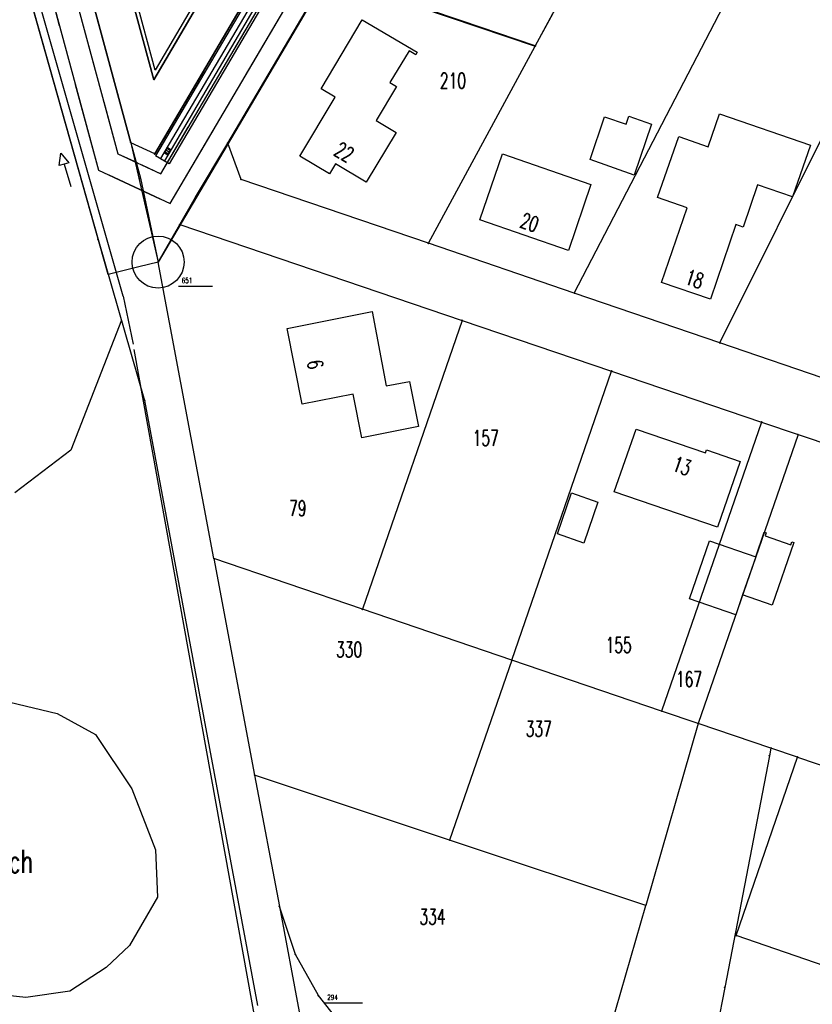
# Model space of a CAD drawing. Extents: x 3408772 to 3410442, y 5787844 to 5790056.
# Tile 19 of 80: x 3409785 to 3409888, y 5788572 to 5788700. Entities that reach past the tile are written whole.
import ezdxf

# ---------------------------------------------------------------- set-up
doc = ezdxf.new("R2010")
doc.units = 0
doc.header["$MEASUREMENT"] = 0
doc.linetypes.add('LINIENART0', pattern=[0])
doc.linetypes.add('LINIENART1', pattern=[50, 40, -10])
for name, color, linetype in [('bauabschnitte1', 7, 'Continuous'), ('bauabschnitte2', 7, 'Continuous'), ('einlauf', 7, 'Continuous'), ('Gewässer', 7, 'Continuous'), ('Gewässer verrohrt', 7, 'Continuous'), ('KATASTER', 7, 'Continuous'), ('lp_drain', 7, 'Continuous'), ('NULLEBENE', 7, 'Continuous'), ('TOP-HOEHENI', 7, 'Continuous')]:
    doc.layers.add(name, color=color, linetype=linetype)
doc.styles.add('SIMPLEX', font='simplex')

# ---------------------------------------------------------------- blocks, each defined once
blk = doc.blocks.new('GELAEN-109')
at = {"layer": 'NULLEBENE', "color": 1, "linetype": 'LINIENART0'}
for p, q in [((-0.188, 0.188), (0.188, -0.188)), ((-0.188, -0.188), (0.188, 0.188))]:
    blk.add_line(p, q, dxfattribs=at)
blk = doc.blocks.new('EINLAUAM-108')
at = {"layer": 'NULLEBENE', "color": 1, "linetype": 'LINIENART0'}
for p, q in [((-0.40007, 0.00025), (-0.40007, -0.49975)), ((-0.4, 0), (0.4, 0)), ((-0.25007, 0.00025), (-0.25007, -0.49975)), ((-0.00007, -0.49975), (-0.00007, 0.00025)), ((0.24993, -0.49975), (0.24993, 0.00025)), ((0.39993, 0.00025), (0.39993, -0.49975)), ((-0.40007, -0.49975), (0.39993, -0.49975))]:
    blk.add_line(p, q, dxfattribs=at)
blk = doc.blocks.new('GEWPFEIL-242')
at = {"layer": 'NULLEBENE', "color": 194, "linetype": 'LINIENART0'}
for p, q in [((-22.65827, -0.11079), (-0.00046, 10.10744)), ((-0.00046, 10.10744), (-0.00046, 0.00028)), ((0, 0), (0, -10)), ((0, 0), (46.944, 0)), ((-22.65827, -0.11079), (-22.65827, -0.11079)), ((-0.00046, -9.99972), (-22.65827, -0.11079))]:
    blk.add_line(p, q, dxfattribs=at)

msp = doc.modelspace()

# ---------------------------------------------------------------- linework, layer by layer
at = {"layer": 'bauabschnitte1', "color": 188, "linetype": 'LINIENART1'}
for p, q in [((3409798.951, 5788684.179), (3409761.373, 5788823.163)), ((3409833.803, 5788736.605), (3409802.059, 5788682.735)), ((3409802.059, 5788682.735), (3409798.951, 5788684.179))]:
    msp.add_line(p, q, dxfattribs=at)
at = {"layer": 'bauabschnitte2', "color": 172, "linetype": 'LINIENART1'}
for p, q in [((3409851.501, 5788696.747), (3409865.507, 5788722.591)), ((3409824.436, 5788705.86), (3409851.501, 5788696.747))]:
    msp.add_line(p, q, dxfattribs=at)
at = {"layer": 'Gewässer', "color": 170, "linetype": 'LINIENART0'}
for p, q in [((3409797.97108, 5788664.26166), (3409786.73992, 5788703.49794)), ((3409797.97108, 5788664.26166), (3409786.73992, 5788703.49794)), ((3409799.356, 5788657.32), (3409815.277, 5788569.131))]:
    msp.add_line(p, q, dxfattribs=at)
at = {"layer": 'Gewässer verrohrt', "color": 170, "linetype": 'LINIENART1'}
msp.add_line((3409797.97108, 5788664.26166), (3409799.25145, 5788658.03052), dxfattribs=at)
at = {"layer": 'KATASTER', "color": 92, "linetype": 'LINIENART0'}
for p, q in [((3409865.51, 5788722.59), (3409853.26, 5788700)), ((3409812.23, 5788700), (3409817.74, 5788709.35)), ((3409824.48, 5788705.93), (3409820.98, 5788700)), ((3409841.93, 5788700), (3409824.48, 5788705.93)), ((3409793.18, 5788705.51), (3409794.67, 5788700)), ((3409786.68, 5788700), (3409785.56, 5788703.95)), ((3409796.01, 5788667.08), (3409786.68, 5788700)), ((3409794.67, 5788700), (3409798.95, 5788684.18)), ((3409802.06, 5788682.74), (3409812.23, 5788700)), ((3409820.98, 5788700), (3409802.49, 5788668.69)), ((3409851.5, 5788696.75), (3409841.93, 5788700)), ((3409853.26, 5788700), (3409851.5, 5788696.75)), ((3409798.95, 5788684.18), (3409800, 5788679.59)), ((3409800, 5788683.69), (3409798.95, 5788684.18)), ((3409802.06, 5788682.74), (3409800, 5788683.69)), ((3409800, 5788679.59), (3409802.49, 5788668.69)), ((3409800, 5788668.07), (3409796.01, 5788667.08)), ((3409802.49, 5788668.69), (3409800, 5788668.07))]:
    msp.add_line(p, q, dxfattribs=at)
at = {"layer": 'lp_drain', "color": 153, "linetype": 'LINIENART0'}
for p, q in [((3409833.96994, 5788736.45496), (3409802.17595, 5788682.50307)), ((3409833.96994, 5788736.45496), (3409802.17595, 5788682.50307)), ((3409834.53839, 5788735.94233), (3409802.8221, 5788682.1223)), ((3409834.96283, 5788735.55957), (3409803.30456, 5788681.83798)), ((3409835.53128, 5788735.04694), (3409803.95071, 5788681.4572)), ((3409835.53128, 5788735.04694), (3409803.95071, 5788681.4572)), ((3409803.95071, 5788681.4572), (3409802.17595, 5788682.50307)), ((3409803.95071, 5788681.4572), (3409802.17595, 5788682.50307))]:
    msp.add_line(p, q, dxfattribs=at)
at = {"layer": 'lp_drain', "color": 153, "linetype": 'LINIENART1'}
msp.add_line((3409802.82156, 5788682.12138), (3409803.3051, 5788681.8389), dxfattribs=at)
at = {"layer": 'TOP-HOEHENI', "color": 95, "linetype": 'LINIENART0'}
for p, q in [((3409755.28088, 5788826.53825), (3409794.73217, 5788680.6258)), ((3409758.93615, 5788824.5131), (3409797.26347, 5788682.75772)), ((3409798.951, 5788684.179), (3409761.373, 5788823.163)), ((3409830.0128, 5788740.02212), (3409801.9214, 5788692.35023)), ((3409829.63382, 5788740.36387), (3409802.09393, 5788693.62789)), ((3409802.059, 5788682.735), (3409833.803, 5788736.605)), ((3409802.86124, 5788680.15695), (3409835.31888, 5788735.238)), ((3409801.9214, 5788692.35023), (3409790.80658, 5788733.46269)), ((3409802.09393, 5788693.62789), (3409791.37845, 5788733.26327)), ((3409804.06461, 5788676.28988), (3409837.59271, 5788733.18751)), ((3409829.451, 5788729.22), (3409802.059, 5788682.735)), ((3409851.501, 5788696.747), (3409865.507, 5788722.591)), ((3409801.9214, 5788692.35023), (3409818.91635, 5788721.19113)), ((3409798.951, 5788684.179), (3409789.682, 5788718.464)), ((3409856.575, 5788664.649), (3409883.465, 5788716.466)), ((3409785.45709, 5788714.9301), (3409789.65004, 5788699.42227)), ((3409795.81349, 5788714.94269), (3409801.9214, 5788692.35023)), ((3409875.494, 5788658.192), (3409901.458, 5788710.33)), ((3409784.71, 5788706.957), (3409794.692, 5788671.618)), ((3409813.85905, 5788692.91118), (3409821.78401, 5788706.35994)), ((3409811.539, 5788684.139), (3409824.404, 5788705.871)), ((3409824.404, 5788705.871), (3409851.501, 5788696.747)), ((3409791.72129, 5788703.25571), (3409794.19946, 5788694.0901)), ((3409823.675, 5788691.199), (3409829.022, 5788700.143)), ((3409829.022, 5788700.143), (3409836.152, 5788695.93)), ((3409808.81868, 5788690.2668), (3409813.63004, 5788698.43175)), ((3409835.108, 5788696.136), (3409832.627, 5788691.992)), ((3409835.967, 5788695.621), (3409835.108, 5788696.136)), ((3409836.152, 5788695.93), (3409835.967, 5788695.621)), ((3409837.613, 5788671.12), (3409851.501, 5788696.747)), ((3409832.627, 5788691.992), (3409833.486, 5788691.477)), ((3409791.73061, 5788691.72718), (3409794.73217, 5788680.6258)), ((3409825.508, 5788690.1), (3409823.675, 5788691.199)), ((3409833.486, 5788691.477), (3409830.839, 5788687.057)), ((3409795.43643, 5788689.51508), (3409797.26347, 5788682.75772)), ((3409820.893, 5788682.459), (3409825.508, 5788690.1)), ((3409830.839, 5788687.057), (3409833.412, 5788685.521)), ((3409858.62, 5788681.988), (3409860.512, 5788687.557)), ((3409860.512, 5788687.557), (3409863.298, 5788686.585)), ((3409863.298, 5788686.585), (3409863.669, 5788687.641)), ((3409863.669, 5788687.641), (3409866.603, 5788686.614)), ((3409873.971, 5788683.659), (3409875.465, 5788687.957)), ((3409875.465, 5788687.957), (3409887.266, 5788683.858)), ((3409802.86124, 5788680.15695), (3409806.41502, 5788686.18776)), ((3409804.06461, 5788676.28988), (3409809.90296, 5788686.19763)), ((3409833.412, 5788685.521), (3409829.512, 5788679.059)), ((3409866.603, 5788686.614), (3409864.377, 5788679.98)), ((3409802.059, 5788682.735), (3409798.951, 5788684.179)), ((3409798.951, 5788684.179), (3409800.196, 5788679.575)), ((3409867.382, 5788677.053), (3409870.146, 5788684.997)), ((3409870.146, 5788684.997), (3409873.971, 5788683.659)), ((3409807.376, 5788677.106), (3409811.539, 5788684.139)), ((3409813.285, 5788679.422), (3409811.539, 5788684.139)), ((3409887.266, 5788683.858), (3409884.932, 5788677.145)), ((3409797.26347, 5788682.75772), (3409802.86124, 5788680.15695)), ((3409797.26347, 5788682.75772), (3409799.75743, 5788681.599)), ((3409824.782, 5788680.144), (3409820.893, 5788682.459)), ((3409844.294, 5788674.157), (3409847.23, 5788682.756)), ((3409847.23, 5788682.756), (3409858.749, 5788678.779)), ((3409864.377, 5788679.98), (3409858.62, 5788681.988)), ((3409794.73217, 5788680.6258), (3409804.06461, 5788676.28988)), ((3409794.73217, 5788680.6258), (3409802.71286, 5788676.91791)), ((3409800.36728, 5788681.31567), (3409802.86124, 5788680.15695)), ((3409825.548, 5788681.432), (3409824.782, 5788680.144)), ((3409829.512, 5788679.059), (3409825.548, 5788681.432)), ((3409796.08391, 5788679.99777), (3409804.06461, 5788676.28988)), ((3409800.196, 5788679.575), (3409802.491, 5788668.687)), ((3409837.613, 5788671.12), (3409813.285, 5788679.422)), ((3409858.749, 5788678.779), (3409855.844, 5788670.187)), ((3409880.401, 5788678.718), (3409878.516, 5788673.228)), ((3409884.932, 5788677.145), (3409880.401, 5788678.718)), ((3409805.31, 5788673.545), (3409807.376, 5788677.106)), ((3409871.246, 5788675.71), (3409867.382, 5788677.053)), ((3409867.913, 5788666.05), (3409871.246, 5788675.71)), ((3409855.844, 5788670.187), (3409844.294, 5788674.157)), ((3409802.491, 5788668.687), (3409805.31, 5788673.545)), ((3409805.31, 5788673.545), (3409842.004, 5788661.112)), ((3409877.569, 5788673.553), (3409874.272, 5788663.886)), ((3409878.516, 5788673.228), (3409877.569, 5788673.553)), ((3409794.692, 5788671.618), (3409800.745, 5788650.721)), ((3409856.575, 5788664.649), (3409837.613, 5788671.12)), ((3409809.747, 5788630.164), (3409802.491, 5788668.687)), ((3409805.152, 5788665.558), (3409809.557, 5788665.556)), ((3409874.272, 5788663.886), (3409867.913, 5788666.05)), ((3409875.494, 5788658.192), (3409856.575, 5788664.649)), ((3409819.274, 5788660.066), (3409830.308, 5788662.256)), ((3409830.308, 5788662.256), (3409832.149, 5788652.589)), ((3409797.733, 5788661.132), (3409791.144, 5788644.234)), ((3409821.196, 5788650.207), (3409819.274, 5788660.066)), ((3409842.004, 5788661.112), (3409829.036, 5788623.599)), ((3409842.004, 5788661.112), (3409861.417, 5788654.535)), ((3409894.44, 5788651.727), (3409875.494, 5788658.192)), ((3409848.452, 5788616.99), (3409861.417, 5788654.535)), ((3409861.417, 5788654.535), (3409880.909, 5788647.901)), ((3409832.149, 5788652.589), (3409835.153, 5788653.17)), ((3409835.153, 5788653.17), (3409836.312, 5788647.328)), ((3409827.86, 5788651.544), (3409821.196, 5788650.207)), ((3409828.961, 5788645.855), (3409827.86, 5788651.544)), ((3409800.745, 5788650.721), (3409815.402, 5788572.136)), ((3409836.312, 5788647.328), (3409828.961, 5788645.855)), ((3409880.909, 5788647.901), (3409867.92, 5788610.364)), ((3409880.909, 5788647.901), (3409885.658, 5788646.286)), ((3409861.78, 5788638.859), (3409864.613, 5788646.971)), ((3409864.613, 5788646.971), (3409873.632, 5788643.924)), ((3409885.658, 5788646.286), (3409872.67, 5788608.744)), ((3409885.658, 5788646.286), (3409914.064, 5788636.622)), ((3409791.144, 5788644.234), (3409783.869, 5788638.705)), ((3409873.632, 5788643.924), (3409873.747, 5788644.293)), ((3409873.747, 5788644.293), (3409878.145, 5788642.779)), ((3409878.145, 5788642.779), (3409875.189, 5788634.258)), ((3409854.405, 5788633.373), (3409856.221, 5788638.721)), ((3409856.221, 5788638.721), (3409859.637, 5788637.498)), ((3409875.189, 5788634.258), (3409861.78, 5788638.859)), ((3409859.637, 5788637.498), (3409857.823, 5788632.193)), ((3409857.823, 5788632.193), (3409854.405, 5788633.373)), ((3409880.152, 5788630.386), (3409881.263, 5788633.592)), ((3409881.263, 5788633.592), (3409881.498, 5788633.511)), ((3409881.498, 5788633.511), (3409881.367, 5788633.133)), ((3409881.367, 5788633.133), (3409884.731, 5788631.969)), ((3409871.552, 5788624.959), (3409874.149, 5788632.465)), ((3409874.149, 5788632.465), (3409880.152, 5788630.386)), ((3409885.098, 5788632.265), (3409882.271, 5788624.139)), ((3409884.731, 5788631.969), (3409884.862, 5788632.347)), ((3409884.862, 5788632.347), (3409885.098, 5788632.265)), ((3409829.036, 5788623.599), (3409809.747, 5788630.164)), ((3409809.747, 5788630.164), (3409815.04, 5788602.058)), ((3409880.152, 5788630.386), (3409878.449, 5788625.468)), ((3409878.449, 5788625.468), (3409877.549, 5788622.867)), ((3409882.271, 5788624.139), (3409878.449, 5788625.468)), ((3409877.549, 5788622.867), (3409871.552, 5788624.959)), ((3409848.452, 5788616.99), (3409829.036, 5788623.599)), ((3409848.452, 5788616.99), (3409840.378, 5788593.613)), ((3409867.92, 5788610.364), (3409848.452, 5788616.99)), ((3409783.235, 5788611.538), (3409789.396, 5788610.056)), ((3409789.396, 5788610.056), (3409794.361, 5788607.319)), ((3409872.67, 5788608.744), (3409867.92, 5788610.364)), ((3409872.67, 5788608.744), (3409865.862, 5788585.12)), ((3409882.133, 5788605.552), (3409872.67, 5788608.744)), ((3409794.361, 5788607.319), (3409799.088, 5788600.262)), ((3409882.133, 5788605.552), (3409881.943, 5788604.57)), ((3409885.585, 5788604.388), (3409882.133, 5788605.552)), ((3409881.943, 5788604.57), (3409876.129, 5788574.479)), ((3409877.607, 5788581.205), (3409885.585, 5788604.388)), ((3409885.585, 5788604.388), (3409901.061, 5788599.04)), ((3409815.04, 5788602.058), (3409818.26, 5788584.984)), ((3409840.378, 5788593.613), (3409815.04, 5788602.058)), ((3409799.088, 5788600.262), (3409802.178, 5788592.354)), ((3409865.862, 5788585.12), (3409840.378, 5788593.613)), ((3409802.178, 5788592.354), (3409802.438, 5788586.189)), ((3409802.438, 5788586.189), (3409798.792, 5788579.913)), ((3409818.26, 5788584.984), (3409820.84, 5788571.301)), ((3409820.344, 5788578.757), (3409818.26, 5788584.984)), ((3409860.868, 5788567.765), (3409865.862, 5788585.12)), ((3409939.307, 5788560.043), (3409877.607, 5788581.205)), ((3409798.792, 5788579.913), (3409795.725, 5788577.073)), ((3409823.322, 5788573.406), (3409820.344, 5788578.757)), ((3409795.725, 5788577.073), (3409791.003, 5788574)), ((3409876.129, 5788574.479), (3409870.141, 5788543.484)), ((3409785.291, 5788573.182), (3409779.242, 5788573.813)), ((3409791.003, 5788574), (3409785.291, 5788573.182)), ((3409827.174, 5788568.603), (3409823.322, 5788573.406)), ((3409824.075, 5788572.452), (3409829.075, 5788572.453))]:
    msp.add_line(p, q, dxfattribs=at)
msp.add_circle((3409802.491, 5788668.687), 3.3824, dxfattribs=at)

# ---------------------------------------------------------------- block references
at = {"layer": 'einlauf', "rotation": 59.78868000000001}
msp.add_blockref('EINLAUAM-108', (3409803.52004, 5788683.22813), dxfattribs=at)
at = {"layer": 'Gewässer verrohrt', "xscale": 0.065, "yscale": 0.065, "rotation": 286.88033}
msp.add_blockref('GEWPFEIL-242', (3409790.28019, 5788681.40113), dxfattribs=at)
msp.add_blockref('GEWPFEIL-242', (3409790.28019, 5788681.40113), dxfattribs=at)
at = {"layer": 'TOP-HOEHENI', "xscale": 0.333, "yscale": 0.333}
for p in [(3409851.501, 5788696.747), (3409798.951, 5788684.179), (3409811.539, 5788684.139), (3409802.059, 5788682.735), (3409800.196, 5788679.575), (3409813.285, 5788679.422), (3409807.376, 5788677.106), (3409805.31, 5788673.545), (3409794.692, 5788671.618), (3409837.613, 5788671.12), (3409802.491, 5788668.687), (3409856.575, 5788664.649), (3409842.004, 5788661.112), (3409875.494, 5788658.192), (3409861.417, 5788654.535), (3409800.745, 5788650.721), (3409880.909, 5788647.901), (3409885.658, 5788646.286), (3409809.747, 5788630.164), (3409829.036, 5788623.599), (3409848.452, 5788616.99), (3409867.92, 5788610.364), (3409872.67, 5788608.744), (3409882.133, 5788605.552), (3409881.943, 5788604.57), (3409885.585, 5788604.388), (3409815.04, 5788602.058), (3409840.378, 5788593.613), (3409818.26, 5788584.984), (3409865.862, 5788585.12), (3409877.607, 5788581.205), (3409820.344, 5788578.757), (3409876.129, 5788574.479), (3409823.322, 5788573.406)]:
    msp.add_blockref('GELAEN-109', p, dxfattribs=at)

# ---------------------------------------------------------------- texts
at = {"layer": 'TOP-HOEHENI', "color": 95, "linetype": 'LINIENART0', "style": 'SIMPLEX', "width": 0.66046}
for s, height, p in [('210', 2, (3409839.107, 5788691.247)), ('651', 0.666, (3409805.553, 5788665.958)), ('157', 2, (3409843.37, 5788644.836)), ('79', 2, (3409819.51, 5788635.702)), ('330', 2, (3409825.622, 5788617.359)), ('155', 2, (3409860.64, 5788617.949)), ('167', 2, (3409869.784, 5788613.512)), ('337', 2, (3409850.268, 5788607.057)), ('Teich', 3, (3409779.526, 5788589.361)), ('334', 2, (3409836.461, 5788582.656)), ('294', 0.666, (3409824.475, 5788572.852))]:
    msp.add_text(s, height=height, dxfattribs=at).set_placement(p)
for s, rotation, p in [('22', 329.3, (3409825.195, 5788682.668)), ('20', 341, (3409849.372, 5788673.253)), ('18', 341.2, (3409870.811, 5788665.906)), ('6', 281, (3409821.83, 5788655.757)), ('13', 341.2, (3409869.174, 5788641.619))]:
    msp.add_text(s, height=2, rotation=rotation, dxfattribs=at).set_placement(p)

doc.saveas('drawing.dxf')
